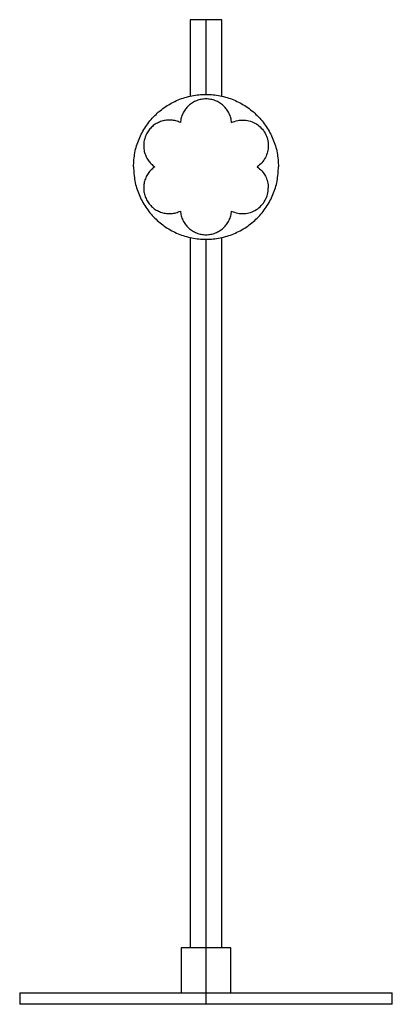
# Model space of a CAD drawing. Header units: millimetres. Extents: x 63474 to 63638, y -255 to 180.
import ezdxf

# ---------------------------------------------------------------- set-up
doc = ezdxf.new("R2010")
doc.units = ezdxf.units.MM

msp = doc.modelspace()

# ---------------------------------------------------------------- linework, layer by layer
at = {"color": 7, "linetype": 'Continuous', "lineweight": 25}
for p, q in [((63549.09, 180), (63549.09, 146.16)), ((63556.09, 147), (63556.09, 180)), ((63563.09, 146.16), (63563.09, 180)), ((63549.09, 83.84), (63549.09, -230)), ((63556.09, -255), (63556.09, 83)), ((63563.09, -230), (63563.09, 83.84)), ((63545.09, -230), (63545.09, -250)), ((63567.09, -250), (63567.09, -230)), ((63473.87, -250), (63473.87, -255)), ((63638.3, -255), (63638.3, -250))]:
    msp.add_line(p, q, dxfattribs=at)
for points in [[(63556.09, 180), (63555.17, 180), (63553.34, 180), (63551.02, 180), (63549.4, 180), (63549.19, 180), (63549.09, 180)], [(63563.09, 180), (63562.98, 180), (63562.77, 180), (63561.15, 180), (63558.84, 180), (63557, 180), (63556.09, 180)], [(63524.09, 115), (63524.21, 117.09), (63524.44, 121.28), (63526.35, 127.32), (63529.3, 132.89), (63533.32, 137.77), (63538.19, 141.78), (63543.76, 144.75), (63549.8, 146.59), (63556.09, 147.21), (63562.37, 146.59), (63568.41, 144.75), (63573.98, 141.78), (63578.86, 137.77), (63582.87, 132.89), (63585.83, 127.32), (63587.73, 121.28), (63587.97, 117.09), (63588.09, 115)], [(63567.38, 134.56), (63567.29, 135.26), (63567.1, 136.66), (63566.33, 138.65), (63565.24, 140.46), (63563.82, 142.04), (63562.14, 143.33), (63560.24, 144.28), (63558.2, 144.87), (63556.09, 145.07), (63553.97, 144.87), (63551.93, 144.28), (63550.04, 143.33), (63548.35, 142.04), (63546.93, 140.46), (63545.84, 138.65), (63545.07, 136.66), (63544.89, 135.26), (63544.79, 134.56)], [(63544.79, 134.56), (63544.14, 134.83), (63542.84, 135.37), (63540.73, 135.7), (63538.61, 135.66), (63536.54, 135.22), (63534.58, 134.4), (63532.8, 133.24), (63531.28, 131.76), (63530.05, 130.03), (63529.16, 128.1), (63528.65, 126.05), (63528.53, 123.93), (63528.8, 121.82), (63529.46, 119.8), (63530.49, 117.95), (63531.82, 116.29), (63532.94, 115.43), (63533.5, 115)], [(63567.38, 134.56), (63568.27, 134.91), (63570.05, 135.6), (63572.94, 135.76), (63575.76, 135.24), (63578.37, 134.02), (63580.59, 132.19), (63582.27, 129.86), (63583.38, 127.19), (63583.52, 125.29), (63583.59, 124.33)], [(63583.59, 124.33), (63583.52, 123.42), (63583.39, 121.59), (63582.37, 119.02), (63580.83, 116.71), (63579.39, 115.57), (63578.68, 115)], [(63524.09, 115), (63524.21, 112.91), (63524.44, 108.72), (63526.35, 102.68), (63529.3, 97.11), (63533.32, 92.23), (63538.19, 88.22), (63543.76, 85.25), (63549.8, 83.41), (63556.09, 82.79), (63562.37, 83.41), (63568.41, 85.25), (63573.98, 88.22), (63578.86, 92.23), (63582.87, 97.11), (63585.83, 102.68), (63587.73, 108.72), (63587.97, 112.91), (63588.09, 115)], [(63533.5, 115), (63532.94, 114.57), (63531.82, 113.71), (63530.49, 112.05), (63529.46, 110.2), (63528.8, 108.18), (63528.53, 106.07), (63528.65, 103.95), (63529.16, 101.9), (63530.05, 99.97), (63531.28, 98.24), (63532.8, 96.76), (63534.58, 95.6), (63536.54, 94.78), (63538.61, 94.34), (63540.73, 94.3), (63542.84, 94.63), (63544.14, 95.17), (63544.79, 95.44)], [(63578.68, 115), (63579.39, 114.43), (63580.83, 113.29), (63582.37, 110.98), (63583.39, 108.41), (63583.52, 106.58), (63583.59, 105.67)], [(63567.38, 95.44), (63568.27, 95.09), (63570.05, 94.4), (63572.94, 94.24), (63575.76, 94.76), (63578.37, 95.98), (63580.59, 97.81), (63582.27, 100.14), (63583.38, 102.81), (63583.52, 104.71), (63583.59, 105.67)], [(63544.79, 95.44), (63544.89, 94.74), (63545.07, 93.34), (63545.84, 91.35), (63546.93, 89.54), (63548.35, 87.96), (63550.04, 86.67), (63551.93, 85.72), (63553.97, 85.13), (63556.09, 84.93), (63558.2, 85.13), (63560.24, 85.72), (63562.14, 86.67), (63563.82, 87.96), (63565.24, 89.54), (63566.33, 91.35), (63567.1, 93.34), (63567.29, 94.74), (63567.38, 95.44)], [(63556.09, -230), (63555.37, -230), (63553.93, -230), (63551.85, -230), (63549.94, -230), (63548.26, -230), (63546.88, -230), (63545.86, -230), (63545.21, -230), (63545.13, -230), (63545.09, -230)], [(63567.09, -230), (63567.05, -230), (63566.96, -230), (63566.31, -230), (63565.29, -230), (63563.92, -230), (63562.24, -230), (63560.32, -230), (63558.25, -230), (63556.81, -230), (63556.09, -230)]]:
    msp.add_open_spline(points, degree=3, dxfattribs=at)
for points, knots in [([(63473.87, -250), (63473.95, -250), (63474.11, -250), (63475.36, -250), (63477.32, -250), (63480.02, -250), (63483.35, -250), (63487.24, -250), (63491.58, -250), (63496.3, -250), (63501.31, -250), (63506.25, -250), (63510.99, -250), (63515.44, -250), (63519.85, -250), (63524.22, -250), (63528.57, -250), (63532.52, -250), (63536.03, -250), (63539.05, -250), (63542.09, -250), (63545.34, -250), (63548.79, -250), (63552.43, -250), (63554.87, -250), (63556.09, -250)], [0, 0, 0, 0, 0.077786, 0.154658, 0.229867, 0.302739, 0.372694, 0.438722, 0.500974, 0.559291, 0.613632, 0.664052, 0.702577, 0.738889, 0.773106, 0.803641, 0.833303, 0.862267, 0.881182, 0.899813, 0.918219, 0.936463, 0.957766, 0.978908, 1, 1, 1, 1]), ([(63556.09, -250), (63557.91, -250), (63561.58, -250), (63566.59, -250), (63571.11, -250), (63575.16, -250), (63578.95, -250), (63582.48, -250), (63585.76, -250), (63588.99, -250), (63592.65, -250), (63596.74, -250), (63601.18, -250), (63605.92, -250), (63610.86, -250), (63615.87, -250), (63620.6, -250), (63624.94, -250), (63628.82, -250), (63632.16, -250), (63634.85, -250), (63636.81, -250), (63638.07, -250), (63638.22, -250), (63638.3, -250)], [0, 0, 0, 0, 0.031643, 0.063521, 0.08788, 0.112561, 0.13771, 0.15938, 0.181415, 0.203893, 0.226882, 0.261102, 0.297415, 0.335937, 0.386361, 0.440703, 0.499021, 0.561273, 0.6273, 0.697259, 0.770132, 0.845343, 0.922215, 1, 1, 1, 1]), ([(63556.09, -255), (63555.17, -255), (63553.35, -255), (63550.61, -255), (63547.88, -255), (63545.04, -255), (63542.09, -255), (63539.05, -255), (63536.03, -255), (63532.91, -255), (63529.7, -255), (63526.42, -255), (63523.19, -255), (63519.52, -255), (63515.44, -255), (63510.99, -255), (63506.25, -255), (63501.31, -255), (63496.3, -255), (63491.58, -255), (63487.24, -255), (63483.35, -255), (63480.02, -255), (63477.32, -255), (63475.36, -255), (63474.11, -255), (63473.95, -255), (63473.87, -255)], [0, 0, 0, 0, 0.01582, 0.031652, 0.047544, 0.063542, 0.081786, 0.100192, 0.118822, 0.137737, 0.159403, 0.181438, 0.203915, 0.226906, 0.261122, 0.297434, 0.335958, 0.386378, 0.440717, 0.499034, 0.561285, 0.627312, 0.697266, 0.770137, 0.845345, 0.922215, 1, 1, 1, 1]), ([(63638.3, -255), (63638.22, -255), (63638.07, -255), (63636.81, -255), (63634.85, -255), (63632.16, -255), (63629, -255), (63625.56, -255), (63622.02, -255), (63618.2, -255), (63614.16, -255), (63609.94, -255), (63605.93, -255), (63602.21, -255), (63598.9, -255), (63595.54, -255), (63592.25, -255), (63588.99, -255), (63585.76, -255), (63582.48, -255), (63579.27, -255), (63576.14, -255), (63573.13, -255), (63570.08, -255), (63566.24, -255), (63561.58, -255), (63557.91, -255), (63556.09, -255)], [0, 0, 0, 0, 0.077782, 0.154651, 0.229859, 0.30273, 0.372685, 0.427852, 0.480652, 0.531, 0.577838, 0.622177, 0.664057, 0.693072, 0.721373, 0.747551, 0.773119, 0.796107, 0.818584, 0.840618, 0.862287, 0.881199, 0.899829, 0.918235, 0.936482, 0.968358, 1, 1, 1, 1])]:
    msp.add_open_spline(points, degree=3, knots=knots, dxfattribs=at)

doc.saveas('drawing.dxf')
